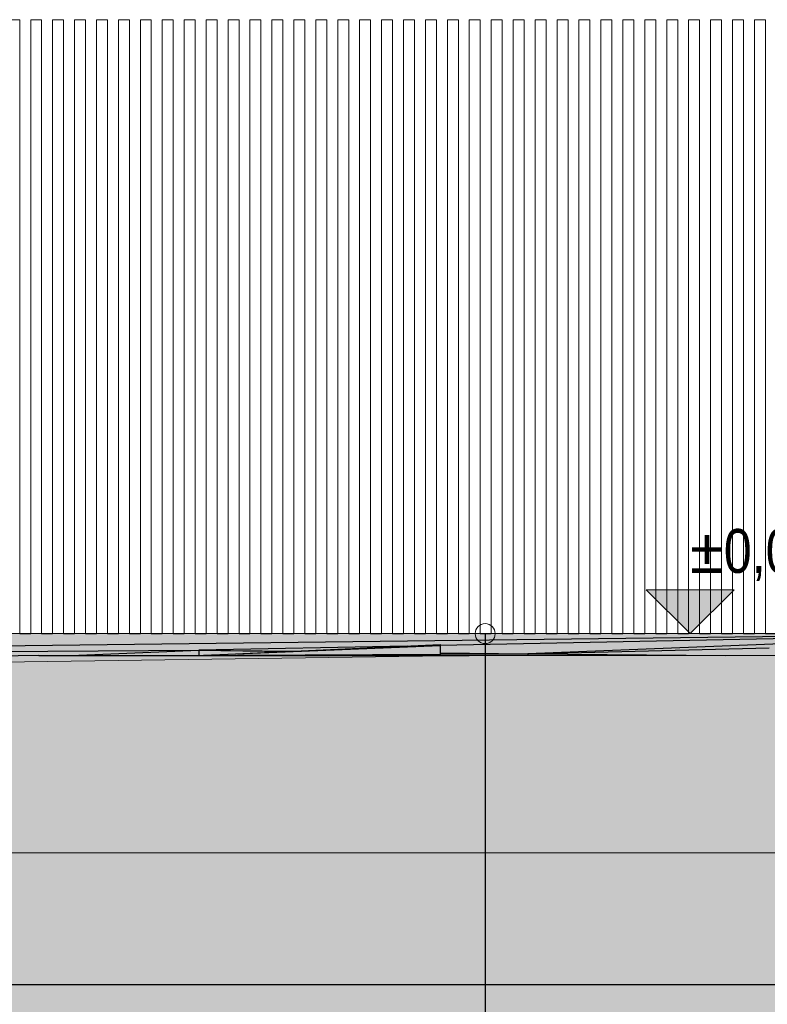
# Model space of a CAD drawing. Header units: millimetres. Extents: x -3848 to 115359, y -22918 to 12821.
# Tile 25 of 51: x 33375 to 36784, y -1690 to 2800. Entities that reach past the tile are written whole.
import ezdxf

# ---------------------------------------------------------------- set-up
doc = ezdxf.new("R2010")
doc.units = ezdxf.units.MM
doc.header["$MEASUREMENT"] = 0
for name, color, linetype in [('1244_Fassaadi varustus', 7, 'Continuous'), ('New_1131_Liiklusalade katted', 7, 'Continuous'), ('New_1132_Parkimisalade katted', 7, 'Continuous'), ('New_1133_Puhke- ja mängualade katted', 7, 'Continuous'), ('New_1241_Välisseinad', 7, 'Continuous'), ('New__2D mõõdud', 7, 'Continuous')]:
    doc.layers.add(name, color=color, linetype=linetype)
for name, color, linetype, lineweight in [('1244_Fassaadi varustus_Pen_No__101', 252, 'Continuous', 13), ('_2D maapind_Pen_No__101', 252, 'Continuous', 13), ('_2D tähised_Pen_No__1', 7, 'Continuous', 13), ('New_1131_Liiklusalade katted_Pen_No__53', 54, 'Continuous', 25), ('New_1132_Parkimisalade katted_Pen_No__53', 54, 'Continuous', 25), ('New_1133_Puhke- ja mängualade katted_Pen_No__53', 54, 'Continuous', 25), ('New_1241_Välisseinad_Pen_No__41', 7, 'Continuous', 25), ('New__2D mõõdud_Pen_No__101', 252, 'Continuous', 13)]:
    doc.layers.add(name, color=color, linetype=linetype, lineweight=lineweight)
doc.layers.add('_2D maapind_Pen_No__102', color=7, linetype='Continuous', lineweight=13, true_color=0xcccccc)
doc.layers.add('New_1131_Liiklusalade katted_Pen_No__93', color=7, linetype='Continuous', lineweight=13, true_color=0xa2a233)
doc.styles.add('GENERATED_STYLE_2', font='txt')
doc.dimstyles.new('GENERATED_STYLE__3', dxfattribs={"dimtxt": 0.18, "dimasz": 182.4, "dimexe": 0.18, "dimexo": 0.0625, "dimgap": 0.09, "dimtad": 0, "dimtih": 1, "dimtoh": 1, "dimdec": 4, "dimzin": 0, "dimdsep": 46, "dimcen": 0.09, "dimadec": 0, "dimazin": 0, "dimtfac": 1, "dimtdec": 4, "dimtmove": 0, "dimatfit": 3, "dimldrblk": 'ARROWHEAD_1', "dimfxl": 0, "dimtolj": 1, "dimtzin": 0, "dimarcsym": 0})

# ---------------------------------------------------------------- blocks, each defined once
blk = doc.blocks.new('Section Element_2_1')
at = {"layer": 'New_1241_Välisseinad_Pen_No__41', "color": 7, "linetype": 'Continuous', "lineweight": 25}
for p, q in [((33375.1, 0), (33425.1, 0)), ((33475.1, 0), (33525.1, 0)), ((33575.1, 0), (33625.1, 0)), ((33675.1, 0), (33725.1, 0)), ((33775.1, 0), (33825.1, 0)), ((33875.1, 0), (33925.1, 0)), ((33975.1, 0), (34025.1, 0)), ((34075.1, 0), (34125.1, 0)), ((34175.1, 0), (34225.1, 0)), ((34275.1, 0), (34325.1, 0)), ((34375.1, 0), (34425.1, 0)), ((34475.1, 0), (34525.1, 0)), ((34575.1, 0), (34625.1, 0)), ((34675.1, 0), (34725.1, 0)), ((34775.1, 0), (34825.1, 0)), ((34875.1, 0), (34925.1, 0)), ((34975.1, 0), (35025.1, 0)), ((35075.1, 0), (35125.1, 0)), ((35175.1, 0), (35225.1, 0)), ((35275.1, 0), (35325.1, 0)), ((35375.1, 0), (35425.1, 0)), ((35475.1, 0), (35525.1, 0)), ((35575.1, 0), (35625.1, 0)), ((35675.1, 0), (35725.1, 0)), ((35775.1, 0), (35825.1, 0)), ((35875.1, 0), (35925.1, 0)), ((35975.1, 0), (36025.1, 0)), ((36075.1, 0), (36125.1, 0)), ((36175.1, 0), (36225.1, 0)), ((36275.1, 0), (36325.1, 0)), ((36375.1, 0), (36425.1, 0)), ((36475.1, 0), (36525.1, 0)), ((36575.1, 0), (36625.1, 0)), ((36675.1, 0), (36725.1, 0)), ((36775.1, 0), (38010, 0))]:
    blk.add_line(p, q, dxfattribs=at)
blk = doc.blocks.new('Section Element_13_1')
at = {"layer": 'New_1241_Välisseinad_Pen_No__41', "color": 7, "linetype": 'Continuous', "lineweight": 25}
blk.add_line((15962.8, -1600), (37880, -1600), dxfattribs=at)
blk = doc.blocks.new('Section Element_36_1')
at = {"layer": 'New_1132_Parkimisalade katted_Pen_No__53', "color": 54, "linetype": 'Continuous', "lineweight": 25}
for p, q in [((38009.9, 0), (29520.8, -101.5)), ((38009.9, 0), (35292.3, -53.9)), ((38009.9, 0), (35692.3, -91.7)), ((29520.8, -101.5), (34192.3, -75.7)), ((33608.8, -100), (34192.3, -75.7)), ((34192.3, -100), (35292.3, -50)), ((35141, -56.9), (34192.3, -75.7)), ((34192.3, -75.7), (34192.3, -100)), ((34192.3, -75.7), (34625.3, -80.3)), ((34192.3, -75.7), (34591.1, -81.9)), ((35292.3, -50), (35292.3, -55.3)), ((35292.3, -87.5), (35692.3, -91.7)), ((35692.3, -91.7), (36792.3, -65.1)), ((35292.3, -92.8), (35692.3, -91.7)), ((35692.3, -91.7), (35692.3, -100)), ((35692.3, -91.7), (36594.8, -100))]:
    blk.add_line(p, q, dxfattribs=at)
blk = doc.blocks.new('Section Element_40_1')
at = {"layer": 'New_1133_Puhke- ja mängualade katted_Pen_No__53', "color": 54, "linetype": 'Continuous', "lineweight": 25}
for p, q in [((35292.3, -55.3), (34213.7, -100)), ((35292.3, -55.3), (35292.3, -95.4)), ((35292.3, -95.4), (34368.3, -100)), ((35292.3, -95.4), (35292.3, -100))]:
    blk.add_line(p, q, dxfattribs=at)
blk = doc.blocks.new('Section Element_47_1')
at = {"layer": 'New_1131_Liiklusalade katted_Pen_No__53', "color": 54, "linetype": 'Continuous', "lineweight": 25}
for q in [(26433.3, -200), (35424.8, -100)]:
    blk.add_line((33461.7, -100), q, dxfattribs=at)
at = {"layer": 'New_1131_Liiklusalade katted_Pen_No__93', "color": 55, "linetype": 'Continuous', "lineweight": 13, "true_color": 0xa2a233}
blk.add_line((42233.3, -1000), (-2242.6, -1000), dxfattribs=at)
at = {"layer": 'New_1131_Liiklusalade katted_Pen_No__93', "color": 55, "linetype": 'Continuous', "lineweight": 13, "true_color": 0xa2a233, "flags": 128}
blk.add_lwpolyline([(42233.3, -63.2), (38040.7, -100), (35424.8, -100), (32328, -144.1), (28489.2, -191.7), (28431, -200), (28280.1, -203.9), (26966.4, -200), (25864.4, -200), (19449.8, -111.8), (18304.1, -111.5), (17330, -100), (15895, -39.2), (11351.7, -31.1), (9394.6, -100), (7857.9, -111.1), (7050, -121.2), (1915.2, -100), (-376.7, -98.3), (-2242.6, -118)], dxfattribs=at)
blk = doc.blocks.new('Section Element_632_1')
at = {"layer": '1244_Fassaadi varustus_Pen_No__101', "color": 252, "linetype": 'Continuous', "lineweight": 13}
for p, q in [((33325.1, 2800), (33327.4, 2800)), ((33325.1, 0), (33325.1, 2800)), ((33327.4, 2800), (33333.1, 2800)), ((33333.1, 2800), (33367.1, 2800)), ((33367.1, 2800), (33372.7, 2800)), ((33372.7, 2800), (33375.1, 2800)), ((33375.1, 0), (33375.1, 2800)), ((33325.1, 0), (33327.4, 0)), ((33327.4, 0), (33333.1, 0)), ((33333.1, 0), (33367.1, 0)), ((33367.1, 0), (33372.7, 0)), ((33372.7, 0), (33375.1, 0))]:
    blk.add_line(p, q, dxfattribs=at)
blk = doc.blocks.new('Section Element_633_1')
at = {"layer": '1244_Fassaadi varustus_Pen_No__101', "color": 252, "linetype": 'Continuous', "lineweight": 13}
for p, q in [((33425.1, 2800), (33427.4, 2800)), ((33425.1, 0), (33425.1, 2800)), ((33427.4, 2800), (33433.1, 2800)), ((33433.1, 2800), (33467.1, 2800)), ((33467.1, 2800), (33472.7, 2800)), ((33472.7, 2800), (33475.1, 2800)), ((33475.1, 0), (33475.1, 2800)), ((33425.1, 0), (33427.4, 0)), ((33427.4, 0), (33433.1, 0)), ((33433.1, 0), (33467.1, 0)), ((33467.1, 0), (33472.7, 0)), ((33472.7, 0), (33475.1, 0))]:
    blk.add_line(p, q, dxfattribs=at)
blk = doc.blocks.new('Section Element_634_1')
at = {"layer": '1244_Fassaadi varustus_Pen_No__101', "color": 252, "linetype": 'Continuous', "lineweight": 13}
for p, q in [((33525.1, 2800), (33527.4, 2800)), ((33525.1, 0), (33525.1, 2800)), ((33527.4, 2800), (33533.1, 2800)), ((33533.1, 2800), (33567.1, 2800)), ((33567.1, 2800), (33572.7, 2800)), ((33572.7, 2800), (33575.1, 2800)), ((33575.1, 0), (33575.1, 2800)), ((33525.1, 0), (33527.4, 0)), ((33527.4, 0), (33533.1, 0)), ((33533.1, 0), (33567.1, 0)), ((33567.1, 0), (33572.7, 0)), ((33572.7, 0), (33575.1, 0))]:
    blk.add_line(p, q, dxfattribs=at)
blk = doc.blocks.new('Section Element_635_1')
at = {"layer": '1244_Fassaadi varustus_Pen_No__101', "color": 252, "linetype": 'Continuous', "lineweight": 13}
for p, q in [((33625.1, 2800), (33627.4, 2800)), ((33625.1, 0), (33625.1, 2800)), ((33627.4, 2800), (33633.1, 2800)), ((33633.1, 2800), (33667.1, 2800)), ((33667.1, 2800), (33672.7, 2800)), ((33672.7, 2800), (33675.1, 2800)), ((33675.1, 0), (33675.1, 2800)), ((33625.1, 0), (33627.4, 0)), ((33627.4, 0), (33633.1, 0)), ((33633.1, 0), (33667.1, 0)), ((33667.1, 0), (33672.7, 0)), ((33672.7, 0), (33675.1, 0))]:
    blk.add_line(p, q, dxfattribs=at)
blk = doc.blocks.new('Section Element_636_1')
at = {"layer": '1244_Fassaadi varustus_Pen_No__101', "color": 252, "linetype": 'Continuous', "lineweight": 13}
for p, q in [((33725.1, 2800), (33727.4, 2800)), ((33725.1, 0), (33725.1, 2800)), ((33727.4, 2800), (33733.1, 2800)), ((33733.1, 2800), (33767.1, 2800)), ((33767.1, 2800), (33772.7, 2800)), ((33772.7, 2800), (33775.1, 2800)), ((33775.1, 0), (33775.1, 2800)), ((33725.1, 0), (33727.4, 0)), ((33727.4, 0), (33733.1, 0)), ((33733.1, 0), (33767.1, 0)), ((33767.1, 0), (33772.7, 0)), ((33772.7, 0), (33775.1, 0))]:
    blk.add_line(p, q, dxfattribs=at)
blk = doc.blocks.new('Section Element_637_1')
at = {"layer": '1244_Fassaadi varustus_Pen_No__101', "color": 252, "linetype": 'Continuous', "lineweight": 13}
for p, q in [((33825.1, 2800), (33827.4, 2800)), ((33825.1, 0), (33825.1, 2800)), ((33827.4, 2800), (33833.1, 2800)), ((33833.1, 2800), (33867.1, 2800)), ((33867.1, 2800), (33872.7, 2800)), ((33872.7, 2800), (33875.1, 2800)), ((33875.1, 0), (33875.1, 2800)), ((33825.1, 0), (33827.4, 0)), ((33827.4, 0), (33833.1, 0)), ((33833.1, 0), (33867.1, 0)), ((33867.1, 0), (33872.7, 0)), ((33872.7, 0), (33875.1, 0))]:
    blk.add_line(p, q, dxfattribs=at)
blk = doc.blocks.new('Section Element_638_1')
at = {"layer": '1244_Fassaadi varustus_Pen_No__101', "color": 252, "linetype": 'Continuous', "lineweight": 13}
for p, q in [((33925.1, 2800), (33927.4, 2800)), ((33925.1, 0), (33925.1, 2800)), ((33927.4, 2800), (33933.1, 2800)), ((33933.1, 2800), (33967.1, 2800)), ((33967.1, 2800), (33972.7, 2800)), ((33972.7, 2800), (33975.1, 2800)), ((33975.1, 0), (33975.1, 2800)), ((33925.1, 0), (33927.4, 0)), ((33927.4, 0), (33933.1, 0)), ((33933.1, 0), (33967.1, 0)), ((33967.1, 0), (33972.7, 0)), ((33972.7, 0), (33975.1, 0))]:
    blk.add_line(p, q, dxfattribs=at)
blk = doc.blocks.new('Section Element_639_1')
at = {"layer": '1244_Fassaadi varustus_Pen_No__101', "color": 252, "linetype": 'Continuous', "lineweight": 13}
for p, q in [((34025.1, 2800), (34027.4, 2800)), ((34025.1, 0), (34025.1, 2800)), ((34027.4, 2800), (34033.1, 2800)), ((34033.1, 2800), (34067.1, 2800)), ((34067.1, 2800), (34072.7, 2800)), ((34072.7, 2800), (34075.1, 2800)), ((34075.1, 0), (34075.1, 2800)), ((34025.1, 0), (34027.4, 0)), ((34027.4, 0), (34033.1, 0)), ((34033.1, 0), (34067.1, 0)), ((34067.1, 0), (34072.7, 0)), ((34072.7, 0), (34075.1, 0))]:
    blk.add_line(p, q, dxfattribs=at)
blk = doc.blocks.new('Section Element_640_1')
at = {"layer": '1244_Fassaadi varustus_Pen_No__101', "color": 252, "linetype": 'Continuous', "lineweight": 13}
for p, q in [((34125.1, 2800), (34127.4, 2800)), ((34125.1, 0), (34125.1, 2800)), ((34127.4, 2800), (34133.1, 2800)), ((34133.1, 2800), (34167.1, 2800)), ((34167.1, 2800), (34172.7, 2800)), ((34172.7, 2800), (34175.1, 2800)), ((34175.1, 0), (34175.1, 2800)), ((34125.1, 0), (34127.4, 0)), ((34127.4, 0), (34133.1, 0)), ((34133.1, 0), (34167.1, 0)), ((34167.1, 0), (34172.7, 0)), ((34172.7, 0), (34175.1, 0))]:
    blk.add_line(p, q, dxfattribs=at)
blk = doc.blocks.new('Section Element_641_1')
at = {"layer": '1244_Fassaadi varustus_Pen_No__101', "color": 252, "linetype": 'Continuous', "lineweight": 13}
for p, q in [((34225.1, 2800), (34227.4, 2800)), ((34225.1, 0), (34225.1, 2800)), ((34227.4, 2800), (34233.1, 2800)), ((34233.1, 2800), (34267.1, 2800)), ((34267.1, 2800), (34272.7, 2800)), ((34272.7, 2800), (34275.1, 2800)), ((34275.1, 0), (34275.1, 2800)), ((34225.1, 0), (34227.4, 0)), ((34227.4, 0), (34233.1, 0)), ((34233.1, 0), (34267.1, 0)), ((34267.1, 0), (34272.7, 0)), ((34272.7, 0), (34275.1, 0))]:
    blk.add_line(p, q, dxfattribs=at)
blk = doc.blocks.new('Section Element_642_1')
at = {"layer": '1244_Fassaadi varustus_Pen_No__101', "color": 252, "linetype": 'Continuous', "lineweight": 13}
for p, q in [((34325.1, 2800), (34327.4, 2800)), ((34325.1, 0), (34325.1, 2800)), ((34327.4, 2800), (34333.1, 2800)), ((34333.1, 2800), (34367.1, 2800)), ((34367.1, 2800), (34372.7, 2800)), ((34372.7, 2800), (34375.1, 2800)), ((34375.1, 0), (34375.1, 2800)), ((34325.1, 0), (34327.4, 0)), ((34327.4, 0), (34333.1, 0)), ((34333.1, 0), (34367.1, 0)), ((34367.1, 0), (34372.7, 0)), ((34372.7, 0), (34375.1, 0))]:
    blk.add_line(p, q, dxfattribs=at)
blk = doc.blocks.new('Section Element_643_1')
at = {"layer": '1244_Fassaadi varustus_Pen_No__101', "color": 252, "linetype": 'Continuous', "lineweight": 13}
for p, q in [((34425.1, 2800), (34427.4, 2800)), ((34425.1, 0), (34425.1, 2800)), ((34427.4, 2800), (34433.1, 2800)), ((34433.1, 2800), (34467.1, 2800)), ((34467.1, 2800), (34472.7, 2800)), ((34472.7, 2800), (34475.1, 2800)), ((34475.1, 0), (34475.1, 2800)), ((34425.1, 0), (34427.4, 0)), ((34427.4, 0), (34433.1, 0)), ((34433.1, 0), (34467.1, 0)), ((34467.1, 0), (34472.7, 0)), ((34472.7, 0), (34475.1, 0))]:
    blk.add_line(p, q, dxfattribs=at)
blk = doc.blocks.new('Section Element_644_1')
at = {"layer": '1244_Fassaadi varustus_Pen_No__101', "color": 252, "linetype": 'Continuous', "lineweight": 13}
for p, q in [((34525.1, 2800), (34527.4, 2800)), ((34525.1, 0), (34525.1, 2800)), ((34527.4, 2800), (34533.1, 2800)), ((34533.1, 2800), (34567.1, 2800)), ((34567.1, 2800), (34572.7, 2800)), ((34572.7, 2800), (34575.1, 2800)), ((34575.1, 0), (34575.1, 2800)), ((34525.1, 0), (34527.4, 0)), ((34527.4, 0), (34533.1, 0)), ((34533.1, 0), (34567.1, 0)), ((34567.1, 0), (34572.7, 0)), ((34572.7, 0), (34575.1, 0))]:
    blk.add_line(p, q, dxfattribs=at)
blk = doc.blocks.new('Section Element_645_1')
at = {"layer": '1244_Fassaadi varustus_Pen_No__101', "color": 252, "linetype": 'Continuous', "lineweight": 13}
for p, q in [((34625.1, 2800), (34627.4, 2800)), ((34625.1, 0), (34625.1, 2800)), ((34627.4, 2800), (34633.1, 2800)), ((34633.1, 2800), (34667.1, 2800)), ((34667.1, 2800), (34672.7, 2800)), ((34672.7, 2800), (34675.1, 2800)), ((34675.1, 0), (34675.1, 2800)), ((34625.1, 0), (34627.4, 0)), ((34627.4, 0), (34633.1, 0)), ((34633.1, 0), (34667.1, 0)), ((34667.1, 0), (34672.7, 0)), ((34672.7, 0), (34675.1, 0))]:
    blk.add_line(p, q, dxfattribs=at)
blk = doc.blocks.new('Section Element_646_1')
at = {"layer": '1244_Fassaadi varustus_Pen_No__101', "color": 252, "linetype": 'Continuous', "lineweight": 13}
for p, q in [((34725.1, 2800), (34727.4, 2800)), ((34725.1, 0), (34725.1, 2800)), ((34727.4, 2800), (34733.1, 2800)), ((34733.1, 2800), (34767.1, 2800)), ((34767.1, 2800), (34772.7, 2800)), ((34772.7, 2800), (34775.1, 2800)), ((34775.1, 0), (34775.1, 2800)), ((34725.1, 0), (34727.4, 0)), ((34727.4, 0), (34733.1, 0)), ((34733.1, 0), (34767.1, 0)), ((34767.1, 0), (34772.7, 0)), ((34772.7, 0), (34775.1, 0))]:
    blk.add_line(p, q, dxfattribs=at)
blk = doc.blocks.new('Section Element_647_1')
at = {"layer": '1244_Fassaadi varustus_Pen_No__101', "color": 252, "linetype": 'Continuous', "lineweight": 13}
for p, q in [((34825.1, 2800), (34827.4, 2800)), ((34825.1, 0), (34825.1, 2800)), ((34827.4, 2800), (34833.1, 2800)), ((34833.1, 2800), (34867.1, 2800)), ((34867.1, 2800), (34872.7, 2800)), ((34872.7, 2800), (34875.1, 2800)), ((34875.1, 0), (34875.1, 2800)), ((34825.1, 0), (34827.4, 0)), ((34827.4, 0), (34833.1, 0)), ((34833.1, 0), (34867.1, 0)), ((34867.1, 0), (34872.7, 0)), ((34872.7, 0), (34875.1, 0))]:
    blk.add_line(p, q, dxfattribs=at)
blk = doc.blocks.new('Section Element_648_1')
at = {"layer": '1244_Fassaadi varustus_Pen_No__101', "color": 252, "linetype": 'Continuous', "lineweight": 13}
for p, q in [((34925.1, 2800), (34927.4, 2800)), ((34925.1, 0), (34925.1, 2800)), ((34927.4, 2800), (34933.1, 2800)), ((34933.1, 2800), (34967.1, 2800)), ((34967.1, 2800), (34972.7, 2800)), ((34972.7, 2800), (34975.1, 2800)), ((34975.1, 0), (34975.1, 2800)), ((34925.1, 0), (34927.4, 0)), ((34927.4, 0), (34933.1, 0)), ((34933.1, 0), (34967.1, 0)), ((34967.1, 0), (34972.7, 0)), ((34972.7, 0), (34975.1, 0))]:
    blk.add_line(p, q, dxfattribs=at)
blk = doc.blocks.new('Section Element_649_1')
at = {"layer": '1244_Fassaadi varustus_Pen_No__101', "color": 252, "linetype": 'Continuous', "lineweight": 13}
for p, q in [((35025.1, 2800), (35027.4, 2800)), ((35025.1, 0), (35025.1, 2800)), ((35027.4, 2800), (35033.1, 2800)), ((35033.1, 2800), (35067.1, 2800)), ((35067.1, 2800), (35072.7, 2800)), ((35072.7, 2800), (35075.1, 2800)), ((35075.1, 0), (35075.1, 2800)), ((35025.1, 0), (35027.4, 0)), ((35027.4, 0), (35033.1, 0)), ((35033.1, 0), (35067.1, 0)), ((35067.1, 0), (35072.7, 0)), ((35072.7, 0), (35075.1, 0))]:
    blk.add_line(p, q, dxfattribs=at)
blk = doc.blocks.new('Section Element_650_1')
at = {"layer": '1244_Fassaadi varustus_Pen_No__101', "color": 252, "linetype": 'Continuous', "lineweight": 13}
for p, q in [((35125.1, 2800), (35127.4, 2800)), ((35125.1, 0), (35125.1, 2800)), ((35127.4, 2800), (35133.1, 2800)), ((35133.1, 2800), (35167.1, 2800)), ((35167.1, 2800), (35172.7, 2800)), ((35172.7, 2800), (35175.1, 2800)), ((35175.1, 0), (35175.1, 2800)), ((35125.1, 0), (35127.4, 0)), ((35127.4, 0), (35133.1, 0)), ((35133.1, 0), (35167.1, 0)), ((35167.1, 0), (35172.7, 0)), ((35172.7, 0), (35175.1, 0))]:
    blk.add_line(p, q, dxfattribs=at)
blk = doc.blocks.new('Section Element_651_1')
at = {"layer": '1244_Fassaadi varustus_Pen_No__101', "color": 252, "linetype": 'Continuous', "lineweight": 13}
for p, q in [((35225.1, 2800), (35227.4, 2800)), ((35225.1, 0), (35225.1, 2800)), ((35227.4, 2800), (35233.1, 2800)), ((35233.1, 2800), (35267.1, 2800)), ((35267.1, 2800), (35272.7, 2800)), ((35272.7, 2800), (35275.1, 2800)), ((35275.1, 0), (35275.1, 2800)), ((35225.1, 0), (35227.4, 0)), ((35227.4, 0), (35233.1, 0)), ((35233.1, 0), (35267.1, 0)), ((35267.1, 0), (35272.7, 0)), ((35272.7, 0), (35275.1, 0))]:
    blk.add_line(p, q, dxfattribs=at)
blk = doc.blocks.new('Section Element_652_1')
at = {"layer": '1244_Fassaadi varustus_Pen_No__101', "color": 252, "linetype": 'Continuous', "lineweight": 13}
for p, q in [((35325.1, 2800), (35327.4, 2800)), ((35325.1, 0), (35325.1, 2800)), ((35327.4, 2800), (35333.1, 2800)), ((35333.1, 2800), (35367.1, 2800)), ((35367.1, 2800), (35372.7, 2800)), ((35372.7, 2800), (35375.1, 2800)), ((35375.1, 0), (35375.1, 2800)), ((35325.1, 0), (35327.4, 0)), ((35327.4, 0), (35333.1, 0)), ((35333.1, 0), (35367.1, 0)), ((35367.1, 0), (35372.7, 0)), ((35372.7, 0), (35375.1, 0))]:
    blk.add_line(p, q, dxfattribs=at)
blk = doc.blocks.new('Section Element_653_1')
at = {"layer": '1244_Fassaadi varustus_Pen_No__101', "color": 252, "linetype": 'Continuous', "lineweight": 13}
for p, q in [((35425.1, 2800), (35427.4, 2800)), ((35425.1, 0), (35425.1, 2800)), ((35427.4, 2800), (35433.1, 2800)), ((35433.1, 2800), (35467.1, 2800)), ((35467.1, 2800), (35472.7, 2800)), ((35472.7, 2800), (35475.1, 2800)), ((35475.1, 0), (35475.1, 2800)), ((35425.1, 0), (35427.4, 0)), ((35427.4, 0), (35433.1, 0)), ((35433.1, 0), (35467.1, 0)), ((35467.1, 0), (35472.7, 0)), ((35472.7, 0), (35475.1, 0))]:
    blk.add_line(p, q, dxfattribs=at)
blk = doc.blocks.new('Section Element_654_1')
at = {"layer": '1244_Fassaadi varustus_Pen_No__101', "color": 252, "linetype": 'Continuous', "lineweight": 13}
for p, q in [((35525.1, 2800), (35527.4, 2800)), ((35525.1, 0), (35525.1, 2800)), ((35527.4, 2800), (35533.1, 2800)), ((35533.1, 2800), (35567.1, 2800)), ((35567.1, 2800), (35572.7, 2800)), ((35572.7, 2800), (35575.1, 2800)), ((35575.1, 0), (35575.1, 2800)), ((35525.1, 0), (35527.4, 0)), ((35527.4, 0), (35533.1, 0)), ((35533.1, 0), (35567.1, 0)), ((35567.1, 0), (35572.7, 0)), ((35572.7, 0), (35575.1, 0))]:
    blk.add_line(p, q, dxfattribs=at)
blk = doc.blocks.new('Section Element_655_1')
at = {"layer": '1244_Fassaadi varustus_Pen_No__101', "color": 252, "linetype": 'Continuous', "lineweight": 13}
for p, q in [((35625.1, 2800), (35627.4, 2800)), ((35625.1, 0), (35625.1, 2800)), ((35627.4, 2800), (35633.1, 2800)), ((35633.1, 2800), (35667.1, 2800)), ((35667.1, 2800), (35672.7, 2800)), ((35672.7, 2800), (35675.1, 2800)), ((35675.1, 0), (35675.1, 2800)), ((35625.1, 0), (35627.4, 0)), ((35627.4, 0), (35633.1, 0)), ((35633.1, 0), (35667.1, 0)), ((35667.1, 0), (35672.7, 0)), ((35672.7, 0), (35675.1, 0))]:
    blk.add_line(p, q, dxfattribs=at)
blk = doc.blocks.new('Section Element_656_1')
at = {"layer": '1244_Fassaadi varustus_Pen_No__101', "color": 252, "linetype": 'Continuous', "lineweight": 13}
for p, q in [((35725.1, 2800), (35727.4, 2800)), ((35725.1, 0), (35725.1, 2800)), ((35727.4, 2800), (35733.1, 2800)), ((35733.1, 2800), (35767.1, 2800)), ((35767.1, 2800), (35772.7, 2800)), ((35772.7, 2800), (35775.1, 2800)), ((35775.1, 0), (35775.1, 2800)), ((35725.1, 0), (35727.4, 0)), ((35727.4, 0), (35733.1, 0)), ((35733.1, 0), (35767.1, 0)), ((35767.1, 0), (35772.7, 0)), ((35772.7, 0), (35775.1, 0))]:
    blk.add_line(p, q, dxfattribs=at)
blk = doc.blocks.new('Section Element_657_1')
at = {"layer": '1244_Fassaadi varustus_Pen_No__101', "color": 252, "linetype": 'Continuous', "lineweight": 13}
for p, q in [((35825.1, 2800), (35827.4, 2800)), ((35825.1, 0), (35825.1, 2800)), ((35827.4, 2800), (35833.1, 2800)), ((35833.1, 2800), (35867.1, 2800)), ((35867.1, 2800), (35872.7, 2800)), ((35872.7, 2800), (35875.1, 2800)), ((35875.1, 0), (35875.1, 2800)), ((35825.1, 0), (35827.4, 0)), ((35827.4, 0), (35833.1, 0)), ((35833.1, 0), (35867.1, 0)), ((35867.1, 0), (35872.7, 0)), ((35872.7, 0), (35875.1, 0))]:
    blk.add_line(p, q, dxfattribs=at)
blk = doc.blocks.new('Section Element_658_1')
at = {"layer": '1244_Fassaadi varustus_Pen_No__101', "color": 252, "linetype": 'Continuous', "lineweight": 13}
for p, q in [((35925.1, 2800), (35927.4, 2800)), ((35925.1, 0), (35925.1, 2800)), ((35927.4, 2800), (35933.1, 2800)), ((35933.1, 2800), (35967.1, 2800)), ((35967.1, 2800), (35972.7, 2800)), ((35972.7, 2800), (35975.1, 2800)), ((35975.1, 0), (35975.1, 2800)), ((35925.1, 0), (35927.4, 0)), ((35927.4, 0), (35933.1, 0)), ((35933.1, 0), (35967.1, 0)), ((35967.1, 0), (35972.7, 0)), ((35972.7, 0), (35975.1, 0))]:
    blk.add_line(p, q, dxfattribs=at)
blk = doc.blocks.new('Section Element_659_1')
at = {"layer": '1244_Fassaadi varustus_Pen_No__101', "color": 252, "linetype": 'Continuous', "lineweight": 13}
for p, q in [((36025.1, 2800), (36027.4, 2800)), ((36025.1, 0), (36025.1, 2800)), ((36027.4, 2800), (36033.1, 2800)), ((36033.1, 2800), (36067.1, 2800)), ((36067.1, 2800), (36072.7, 2800)), ((36072.7, 2800), (36075.1, 2800)), ((36075.1, 0), (36075.1, 2800)), ((36025.1, 0), (36027.4, 0)), ((36027.4, 0), (36033.1, 0)), ((36033.1, 0), (36067.1, 0)), ((36067.1, 0), (36072.7, 0)), ((36072.7, 0), (36075.1, 0))]:
    blk.add_line(p, q, dxfattribs=at)
blk = doc.blocks.new('Section Element_660_1')
at = {"layer": '1244_Fassaadi varustus_Pen_No__101', "color": 252, "linetype": 'Continuous', "lineweight": 13}
for p, q in [((36125.1, 2800), (36127.4, 2800)), ((36125.1, 0), (36125.1, 2800)), ((36127.4, 2800), (36133.1, 2800)), ((36133.1, 2800), (36167.1, 2800)), ((36167.1, 2800), (36172.7, 2800)), ((36172.7, 2800), (36175.1, 2800)), ((36175.1, 0), (36175.1, 2800)), ((36125.1, 0), (36127.4, 0)), ((36127.4, 0), (36133.1, 0)), ((36133.1, 0), (36167.1, 0)), ((36167.1, 0), (36172.7, 0)), ((36172.7, 0), (36175.1, 0))]:
    blk.add_line(p, q, dxfattribs=at)
blk = doc.blocks.new('Section Element_661_1')
at = {"layer": '1244_Fassaadi varustus_Pen_No__101', "color": 252, "linetype": 'Continuous', "lineweight": 13}
for p, q in [((36225.1, 2800), (36227.4, 2800)), ((36225.1, 0), (36225.1, 2800)), ((36227.4, 2800), (36233.1, 2800)), ((36233.1, 2800), (36267.1, 2800)), ((36267.1, 2800), (36272.7, 2800)), ((36272.7, 2800), (36275.1, 2800)), ((36275.1, 0), (36275.1, 2800)), ((36225.1, 0), (36227.4, 0)), ((36227.4, 0), (36233.1, 0)), ((36233.1, 0), (36267.1, 0)), ((36267.1, 0), (36272.7, 0)), ((36272.7, 0), (36275.1, 0))]:
    blk.add_line(p, q, dxfattribs=at)
blk = doc.blocks.new('Section Element_662_1')
at = {"layer": '1244_Fassaadi varustus_Pen_No__101', "color": 252, "linetype": 'Continuous', "lineweight": 13}
for p, q in [((36325.1, 2800), (36327.4, 2800)), ((36325.1, 0), (36325.1, 2800)), ((36327.4, 2800), (36333.1, 2800)), ((36333.1, 2800), (36367.1, 2800)), ((36367.1, 2800), (36372.7, 2800)), ((36372.7, 2800), (36375.1, 2800)), ((36375.1, 0), (36375.1, 2800)), ((36325.1, 0), (36327.4, 0)), ((36327.4, 0), (36333.1, 0)), ((36333.1, 0), (36367.1, 0)), ((36367.1, 0), (36372.7, 0)), ((36372.7, 0), (36375.1, 0))]:
    blk.add_line(p, q, dxfattribs=at)
blk = doc.blocks.new('Section Element_663_1')
at = {"layer": '1244_Fassaadi varustus_Pen_No__101', "color": 252, "linetype": 'Continuous', "lineweight": 13}
for p, q in [((36425.1, 2800), (36427.4, 2800)), ((36425.1, 0), (36425.1, 2800)), ((36427.4, 2800), (36433.1, 2800)), ((36433.1, 2800), (36467.1, 2800)), ((36467.1, 2800), (36472.7, 2800)), ((36472.7, 2800), (36475.1, 2800)), ((36475.1, 0), (36475.1, 2800)), ((36425.1, 0), (36427.4, 0)), ((36427.4, 0), (36433.1, 0)), ((36433.1, 0), (36467.1, 0)), ((36467.1, 0), (36472.7, 0)), ((36472.7, 0), (36475.1, 0))]:
    blk.add_line(p, q, dxfattribs=at)
blk = doc.blocks.new('Section Element_664_1')
at = {"layer": '1244_Fassaadi varustus_Pen_No__101', "color": 252, "linetype": 'Continuous', "lineweight": 13}
for p, q in [((36525.1, 2800), (36527.4, 2800)), ((36525.1, 0), (36525.1, 2800)), ((36527.4, 2800), (36533.1, 2800)), ((36533.1, 2800), (36567.1, 2800)), ((36567.1, 2800), (36572.7, 2800)), ((36572.7, 2800), (36575.1, 2800)), ((36575.1, 0), (36575.1, 2800)), ((36525.1, 0), (36527.4, 0)), ((36527.4, 0), (36533.1, 0)), ((36533.1, 0), (36567.1, 0)), ((36567.1, 0), (36572.7, 0)), ((36572.7, 0), (36575.1, 0))]:
    blk.add_line(p, q, dxfattribs=at)
blk = doc.blocks.new('Section Element_665_1')
at = {"layer": '1244_Fassaadi varustus_Pen_No__101', "color": 252, "linetype": 'Continuous', "lineweight": 13}
for p, q in [((36625.1, 2800), (36627.4, 2800)), ((36625.1, 0), (36625.1, 2800)), ((36627.4, 2800), (36633.1, 2800)), ((36633.1, 2800), (36667.1, 2800)), ((36667.1, 2800), (36672.7, 2800)), ((36672.7, 2800), (36675.1, 2800)), ((36675.1, 0), (36675.1, 2800)), ((36625.1, 0), (36627.4, 0)), ((36627.4, 0), (36633.1, 0)), ((36633.1, 0), (36667.1, 0)), ((36667.1, 0), (36672.7, 0)), ((36672.7, 0), (36675.1, 0))]:
    blk.add_line(p, q, dxfattribs=at)
blk = doc.blocks.new('Section Element_710_1')
at = {"layer": '1244_Fassaadi varustus_Pen_No__101', "color": 252, "linetype": 'Continuous', "lineweight": 13}
for p, q in [((36725.1, 2800), (36727.4, 2800)), ((36725.1, 0), (36725.1, 2800)), ((36727.4, 2800), (36733.1, 2800)), ((36733.1, 2800), (36767.1, 2800)), ((36767.1, 2800), (36772.7, 2800)), ((36772.7, 2800), (36775.1, 2800)), ((36775.1, 0), (36775.1, 2800)), ((36725.1, 0), (36727.4, 0)), ((36727.4, 0), (36733.1, 0)), ((36733.1, 0), (36767.1, 0)), ((36767.1, 0), (36772.7, 0)), ((36772.7, 0), (36775.1, 0))]:
    blk.add_line(p, q, dxfattribs=at)
blk = doc.blocks.new('Dimension_2_1', base_point=(36431.9, 0))
at = {"layer": 'New__2D mõõdud_Pen_No__101', "linetype": 'Continuous', "lineweight": 13}
blk.add_hatch(color=252, dxfattribs=at).paths.add_polyline_path([(36431.9, 0), (36631.9, 200), (36231.9, 200)])
at = {"layer": 'New__2D mõõdud_Pen_No__101', "color": 252, "linetype": 'Continuous', "lineweight": 13}
for p, q in [((36431.9, 0), (36231.9, 200)), ((36231.9, 200), (36631.9, 200)), ((36631.9, 200), (36431.9, 0)), ((36431.9, 0), (36281.9, 0)), ((36431.9, 0), (36581.9, 0))]:
    blk.add_line(p, q, dxfattribs=at)
at = {"layer": 'New__2D mõõdud_Pen_No__101', "color": 252, "lineweight": 13, "insert": (36431.9, 240), "char_height": 200, "attachment_point": 7, "style": 'GENERATED_STYLE_2'}
blk.add_mtext('\\A1;{\\pql;\\fSwis721 Cn BT|b0|i0|c0|p34;±0,000}', dxfattribs=at)
blk = doc.blocks.new('ARROWHEAD_1')
at = {"color": 0, "linetype": 'Continuous', "lineweight": 0}
blk.add_line((0, 0), (-1, 0), dxfattribs=at)
blk.add_circle((0, 0), 0.25, dxfattribs=at)

msp = doc.modelspace()

# ---------------------------------------------------------------- hatches: boundary and pattern name
at = {"layer": '_2D maapind_Pen_No__102', "linetype": 'Continuous', "lineweight": 13, "true_color": 0xcccccc}
h = msp.add_hatch(dxfattribs=at)
h.set_pattern_fill('Earth_0001', color=254, style=0, pattern_type=2)
h.set_pattern_definition([(45, (0, 0), (-275.7716, 275.7716), []), (45, (-91.9, 91.9), (-551.543, 551.543), []), (45, (-183.85, 183.85), (-551.543, 551.543), []), (135, (-275.77, 275.77), (91.92388, 91.92388), [390, -390])])
h.paths.add_polyline_path([(-3847.6, 0), (42256.2, 0), (42256.2, -3000), (-3847.6, -3000)])

# ---------------------------------------------------------------- linework, layer by layer
at = {"layer": '_2D maapind_Pen_No__101', "color": 252, "linetype": 'Continuous', "lineweight": 13, "flags": 128}
msp.add_lwpolyline([(-3847.6, 0), (42256.2, 0), (42256.2, -3000), (-3847.6, -3000)], close=True, dxfattribs=at)

# ---------------------------------------------------------------- block references
at = {"layer": '1244_Fassaadi varustus', "lineweight": 0}
for name in ['Section Element_632_1', 'Section Element_633_1', 'Section Element_634_1', 'Section Element_635_1', 'Section Element_636_1', 'Section Element_637_1', 'Section Element_638_1', 'Section Element_639_1', 'Section Element_640_1', 'Section Element_641_1', 'Section Element_642_1', 'Section Element_643_1', 'Section Element_644_1', 'Section Element_645_1', 'Section Element_646_1', 'Section Element_647_1', 'Section Element_648_1', 'Section Element_649_1', 'Section Element_650_1', 'Section Element_651_1', 'Section Element_652_1', 'Section Element_653_1', 'Section Element_654_1', 'Section Element_655_1', 'Section Element_656_1', 'Section Element_657_1', 'Section Element_658_1', 'Section Element_659_1', 'Section Element_660_1', 'Section Element_661_1', 'Section Element_662_1', 'Section Element_663_1', 'Section Element_664_1', 'Section Element_665_1', 'Section Element_710_1']:
    msp.add_blockref(name, (0, 0), dxfattribs=at)
at = {"layer": 'New_1131_Liiklusalade katted', "lineweight": 0}
msp.add_blockref('Section Element_47_1', (0, 0), dxfattribs=at)
at = {"layer": 'New_1132_Parkimisalade katted', "lineweight": 0}
msp.add_blockref('Section Element_36_1', (0, 0), dxfattribs=at)
at = {"layer": 'New_1133_Puhke- ja mängualade katted', "lineweight": 0}
msp.add_blockref('Section Element_40_1', (0, 0), dxfattribs=at)
at = {"layer": 'New_1241_Välisseinad', "lineweight": 0}
for name in ['Section Element_2_1', 'Section Element_13_1']:
    msp.add_blockref(name, (0, 0), dxfattribs=at)
at = {"layer": 'New__2D mõõdud', "color": 252, "linetype": 'Continuous', "lineweight": 13}
msp.add_blockref('Dimension_2_1', (36431.9, 0), dxfattribs=at)

# ---------------------------------------------------------------- leaders
at = {"layer": '_2D tähised_Pen_No__1', "color": 7, "linetype": 'Continuous', "lineweight": 13, "annotation_type": 0, "has_hookline": 1, "hookline_direction": 0}
for points, text_width in [([(32230.4, 1717.4), (32230.4, -5269.4), (32573, -5269.4)], 2292.8), ([(35497.3, 0), (35497.3, -5297.1), (35839.9, -5297.1)], 284.2)]:
    msp.add_leader(points, dimstyle='GENERATED_STYLE__3', dxfattribs=dict(at, text_width=text_width))

doc.saveas('drawing.dxf')
